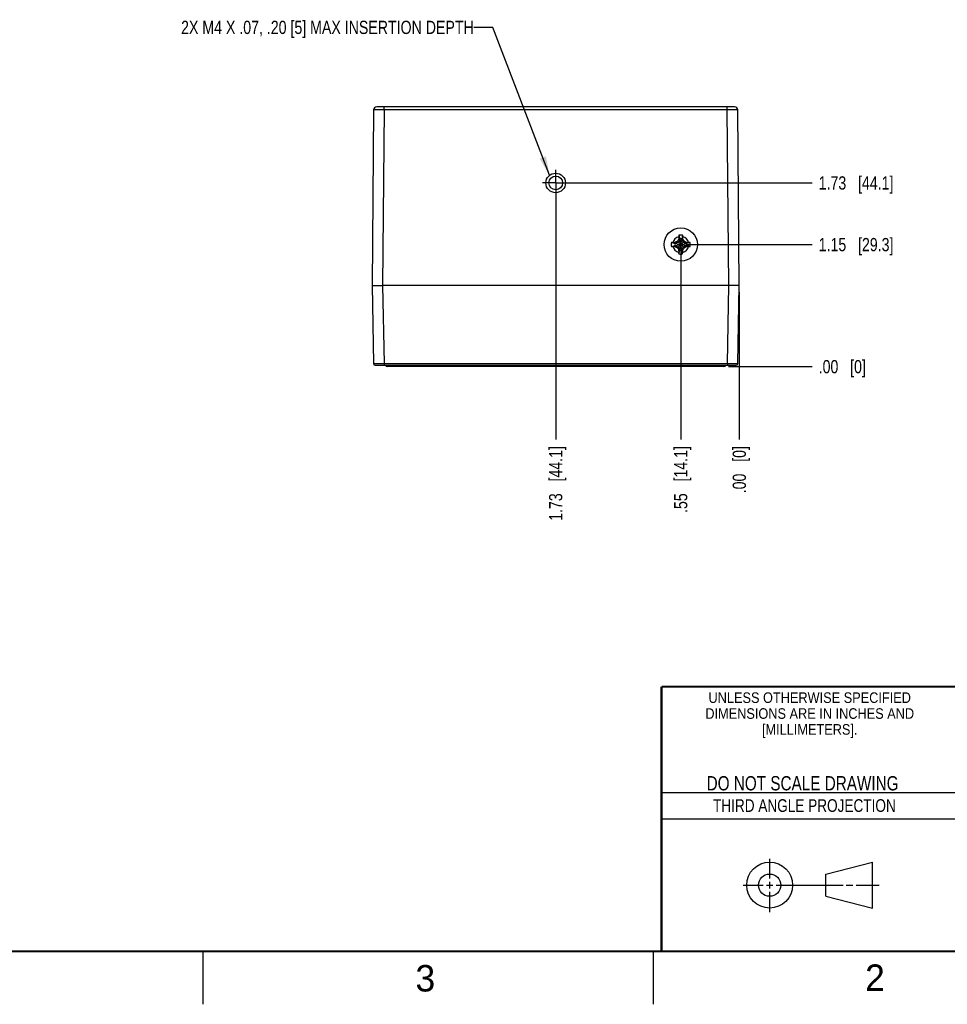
# Model space of a CAD drawing. Header units: inches. Extents: x 0 to 34, y 0 to 22.
# Tile 50 of 116: x 19.5 to 28.3, y 0 to 9.3. Entities that reach past the tile are written whole.
import ezdxf

# ---------------------------------------------------------------- set-up
doc = ezdxf.new("R2010")
doc.units = ezdxf.units.IN
doc.header["$LTSCALE"] = 1.87
doc.header["$MEASUREMENT"] = 0
doc.linetypes.add('CENTER', pattern=[0.6, 0.375, -0.075, 0.075, -0.075])
doc.layers.get('0').update_dxf_attribs({"linetype": 'CONTINUOUS'})
for name, color, linetype in [('02___PRT_ALL_AXES', 7, 'CONTINUOUS'), ('DETAIL', 7, 'CONTINUOUS'), ('DIMENSIONS', 7, 'CONTINUOUS')]:
    doc.layers.add(name, color=color, linetype=linetype)
doc.styles.get("Standard").update_dxf_attribs({"font": 'txt', "width": 0.8})
doc.styles.add('TEXTSTYLE_2', font='txt')
doc.styles.add('TEXTSTYLE_3', font='txt', dxfattribs={"width": 0.9})
doc.dimstyles.new('DIMSTYLE_1', dxfattribs={"dimtxt": 0.125, "dimasz": 0.18, "dimexe": 0.125, "dimexo": 0.0625, "dimgap": 0.09, "dimtad": 0, "dimtih": 1, "dimtoh": 1, "dimzin": 4, "dimdsep": 46, "dimtxsty": 'STANDARD', "dimblk": '_FILLED', "dimblk1": '_FILLED', "dimblk2": '_FILLED', "dimcen": 0.09, "dimadec": 0, "dimazin": 0, "dimtp": 0.01, "dimtm": 0.01, "dimtfac": 1, "dimtofl": 0, "dimtmove": 0, "dimatfit": 3, "dimldrblk": '_FILLED', "dimfxl": 1, "dimtolj": 1, "dimtzin": 4, "dimarcsym": 0})
doc.dimstyles.get("Standard").update_dxf_attribs({"dimtxt": 0.125, "dimasz": 0.18, "dimexe": 0.125, "dimexo": 0.0625, "dimgap": 0.09, "dimtad": 0, "dimtih": 1, "dimtoh": 1, "dimdec": 3, "dimzin": 4, "dimdsep": 46, "dimtxsty": 'STANDARD', "dimblk": '_FILLED', "dimblk1": '_FILLED', "dimblk2": '_FILLED', "dimcen": 0.09, "dimadec": 0, "dimazin": 0, "dimtol": 1, "dimtp": 0.01, "dimtm": 0.01, "dimtfac": 1, "dimtdec": 3, "dimtofl": 0, "dimtmove": 0, "dimatfit": 3, "dimldrblk": '_FILLED', "dimfxl": 1, "dimtolj": 1, "dimtzin": 4, "dimarcsym": 0})

# ---------------------------------------------------------------- blocks, each defined once
blk = doc.blocks.new('*D19')
at = {"layer": 'DIMENSIONS', "color": 2, "linetype": 'CONTINUOUS'}
blk.add_line((25.7611, 7.1118), (25.7611, 5.3342), dxfattribs=at)
at = {"layer": 'DIMENSIONS', "color": 2, "linetype": 'CONTINUOUS', "insert": (25.6986, 5.2717), "char_height": 0.125, "width": 1.025, "attachment_point": 3, "rotation": 90, "line_spacing_factor": 0.9}
blk.add_mtext('.55{\\Ftxt.shx;\\W1.000000;\\H0.125000; }[14.1]', dxfattribs=at)
blk = doc.blocks.new('_FILLED')
at = {"color": 0, "linetype": 'BYBLOCK'}
blk.add_solid([(0, 0), (-1, 0.174), (-1, -0.174)], dxfattribs=at)
blk = doc.blocks.new('*D20')
at = {"layer": 'DIMENSIONS', "color": 2, "linetype": 'CONTINUOUS'}
blk.add_line((26.3145, 6.7241), (26.3145, 5.3342), dxfattribs=at)
at = {"layer": 'DIMENSIONS', "color": 2, "linetype": 'CONTINUOUS', "insert": (26.252, 5.2717), "char_height": 0.125, "width": 0.725, "attachment_point": 3, "rotation": 90, "line_spacing_factor": 0.9}
blk.add_mtext('.00{\\Ftxt.shx;\\W1.000000;\\H0.125000; }[0]', dxfattribs=at)
blk = doc.blocks.new('*D21')
at = {"layer": 'DIMENSIONS', "color": 2, "linetype": 'CONTINUOUS'}
blk.add_line((24.58, 7.6941), (24.58, 5.3342), dxfattribs=at)
at = {"layer": 'DIMENSIONS', "color": 2, "linetype": 'CONTINUOUS', "insert": (24.5175, 5.2717), "char_height": 0.125, "width": 1.125, "attachment_point": 3, "rotation": 90, "line_spacing_factor": 0.9}
blk.add_mtext('1.73{\\Ftxt.shx;\\W1.000000;\\H0.125000; }[44.1]', dxfattribs=at)
blk = doc.blocks.new('*D22')
at = {"layer": 'DIMENSIONS', "color": 2, "linetype": 'CONTINUOUS'}
blk.add_line((25.8236, 7.1743), (27.002, 7.1743), dxfattribs=at)
at = {"layer": 'DIMENSIONS', "color": 2, "linetype": 'CONTINUOUS', "insert": (27.0645, 7.2368), "char_height": 0.125, "width": 1.125, "attachment_point": 1, "line_spacing_factor": 0.9}
blk.add_mtext('1.15{\\Ftxt.shx;\\W1.000000;\\H0.125000; }[29.3]', dxfattribs=at)
blk = doc.blocks.new('*D23')
at = {"layer": 'DIMENSIONS', "color": 2, "linetype": 'CONTINUOUS'}
blk.add_line((26.2114, 6.0217), (27.002, 6.0217), dxfattribs=at)
at = {"layer": 'DIMENSIONS', "color": 2, "linetype": 'CONTINUOUS', "insert": (27.0645, 6.0842), "char_height": 0.125, "width": 0.725, "attachment_point": 1, "line_spacing_factor": 0.9}
blk.add_mtext('.00{\\Ftxt.shx;\\W1.000000;\\H0.125000; }[0]', dxfattribs=at)
blk = doc.blocks.new('*D24')
at = {"layer": 'DIMENSIONS', "color": 2, "linetype": 'CONTINUOUS'}
blk.add_line((24.6425, 7.7566), (27.002, 7.7566), dxfattribs=at)
at = {"layer": 'DIMENSIONS', "color": 2, "linetype": 'CONTINUOUS', "insert": (27.0645, 7.8191), "char_height": 0.125, "width": 1.125, "attachment_point": 1, "line_spacing_factor": 0.9}
blk.add_mtext('1.73{\\Ftxt.shx;\\W1.000000;\\H0.125000; }[44.1]', dxfattribs=at)

msp = doc.modelspace()

# ---------------------------------------------------------------- linework, layer by layer
at = {"color": 7, "linetype": 'CONTINUOUS'}
for p, q in [((26.27, 8.4756), (22.8899, 8.4756)), ((22.9599, 8.4461), (22.9599, 8.4756)), ((26.2, 8.4461), (26.2, 8.4756)), ((22.8599, 8.4459), (22.8455, 6.7866)), ((22.9599, 8.4461), (22.9455, 6.7866)), ((26.2, 8.4461), (22.9599, 8.4461)), ((26.2145, 6.7866), (26.2, 8.4461)), ((26.3145, 6.7866), (26.3, 8.4459)), ((25.7428, 7.2622), (25.7519, 7.2275)), ((25.7793, 7.2622), (25.7702, 7.2275)), ((25.6732, 7.1926), (25.7079, 7.1834)), ((25.6732, 7.156), (25.7079, 7.1651)), ((25.7079, 7.1651), (25.8143, 7.1834)), ((25.7115, 7.1834), (25.7079, 7.1834)), ((25.7079, 7.1834), (25.8143, 7.1651)), ((25.7079, 7.1651), (25.7115, 7.1651)), ((25.7094, 7.1937), (25.7115, 7.1834)), ((25.7094, 7.1549), (25.7115, 7.1651)), ((25.7371, 7.1982), (25.7115, 7.1834)), ((25.7115, 7.1651), (25.8106, 7.1834)), ((25.7115, 7.1834), (25.8106, 7.1651)), ((25.7115, 7.1651), (25.7371, 7.1504)), ((25.7297, 7.2057), (25.7925, 7.1429)), ((25.7297, 7.1429), (25.7925, 7.2057)), ((25.7519, 7.2238), (25.7371, 7.1982)), ((25.7416, 7.226), (25.7519, 7.2238)), ((25.7702, 7.1211), (25.7519, 7.2275)), ((25.7519, 7.2275), (25.7519, 7.2238)), ((25.7519, 7.1211), (25.7702, 7.2275)), ((25.7702, 7.1248), (25.7519, 7.2238)), ((25.7519, 7.1248), (25.7702, 7.2238)), ((25.7702, 7.2238), (25.7702, 7.2275)), ((25.7702, 7.2238), (25.7805, 7.226)), ((25.785, 7.1982), (25.7702, 7.2238)), ((25.8106, 7.1834), (25.785, 7.1982)), ((25.785, 7.1504), (25.8106, 7.1651)), ((25.8128, 7.1937), (25.8106, 7.1834)), ((25.8143, 7.1834), (25.8106, 7.1834)), ((25.8106, 7.1651), (25.8143, 7.1651)), ((25.8106, 7.1651), (25.8128, 7.1549)), ((25.849, 7.1926), (25.8143, 7.1834)), ((25.849, 7.156), (25.8143, 7.1651)), ((25.7371, 7.1504), (25.7519, 7.1248)), ((25.7519, 7.1248), (25.7416, 7.1226)), ((25.7428, 7.0864), (25.7519, 7.1211)), ((25.7519, 7.1248), (25.7519, 7.1211)), ((25.7702, 7.1248), (25.785, 7.1504)), ((25.7805, 7.1226), (25.7702, 7.1248)), ((25.7702, 7.1211), (25.7702, 7.1248)), ((25.7793, 7.0864), (25.7702, 7.1211)), ((22.8455, 6.7866), (22.8583, 6.0505)), ((22.9454, 6.7866), (22.9583, 6.0505)), ((26.2145, 6.7866), (22.9454, 6.7866)), ((26.2016, 6.0505), (26.2145, 6.7866)), ((26.3016, 6.0505), (26.3145, 6.7866)), ((22.9583, 6.0505), (22.9583, 6.0358)), ((22.9583, 6.0505), (26.2016, 6.0505)), ((26.2016, 6.0505), (26.2016, 6.0358)), ((22.8733, 6.0358), (26.2866, 6.0358)), ((26.1686, 6.0217), (22.9913, 6.0217)), ((23.0109, 6.0217), (23.0109, 6.0358)), ((26.1489, 6.0217), (26.1489, 6.0358)), ((27.1331, 1.23), (27.5726, 1.3428)), ((27.5726, 0.9086), (27.5726, 1.3428)), ((27.1331, 1.02), (27.1331, 1.23)), ((27.1331, 1.02), (27.5726, 0.9086))]:
    msp.add_line(p, q, dxfattribs=at)
at = {"color": 2, "linetype": 'CONTINUOUS'}
for p, q in [((25.58, 2), (28.38, 2)), ((25.58, 1.75), (28.38, 1.75)), ((26.6016, 1.1882), (26.6016, 1.375)), ((26.3514, 1.1257), (26.5391, 1.1257)), ((26.5703, 1.1257), (26.6328, 1.1257)), ((26.6016, 1.0944), (26.6016, 1.1569)), ((26.6641, 1.1257), (27.2943, 1.1257)), ((27.3256, 1.1257), (27.3881, 1.1257)), ((27.4193, 1.1257), (27.6351, 1.1257)), ((26.6016, 0.8704), (26.6016, 1.0632)), ((21.25, 0), (21.25, 0.5)), ((25.5, 0.5), (25.5, 0))]:
    msp.add_line(p, q, dxfattribs=at)
at = {"color": 7, "linetype": 'CONTINUOUS', "const_width": 0.02}
for points in [[(25.58, 3), (33.5, 3)], [(25.58, 3), (25.58, 0.5)], [(0.5, 0.5), (33.5, 0.5)]]:
    msp.add_lwpolyline(points, dxfattribs=at)
at = {"color": 7, "linetype": 'CONTINUOUS'}
for centre, radius in [((24.58, 7.7566), 0.0925), ((24.58, 7.7566), 0.065), ((25.7611, 7.1743), 0.1575), ((26.6016, 1.1257), 0.2171), ((26.601, 1.125), 0.105)]:
    msp.add_circle(centre, radius, dxfattribs=at)
for centre, radius, start, end in [((22.8899, 8.4456), 0.03, 90, 179.5), ((26.27, 8.4456), 0.03, 0.5, 90), ((26.6728, 7.2182), 0.931, 177.29504, 178.15421), ((25.7611, 7.1743), 0.0898, 78.26459, 101.73541), ((24.8726, 7.2192), 0.9078, 1.83478, 2.71597), ((25.7611, 7.1743), 0.0898, 168.26459, 191.73541), ((25.7162, 6.2858), 0.9078, 91.83478, 92.71597), ((25.7611, 7.1743), 0.0763, 104.27446, 165.72554), ((25.757, 5.0287), 2.1656, 91.26037, 91.84911), ((25.7611, 7.1743), 0.054, 170.23635, 189.76365), ((26.9486, 5.1169), 2.4185, 120.26678, 120.82524), ((27.8272, 5.9815), 2.4287, 149.17593, 149.73205), ((27.9312, 7.1777), 2.1901, 178.15418, 178.73634), ((25.7611, 7.1743), 0.054, 80.23635, 99.76365), ((23.6154, 7.1784), 2.1656, 1.26037, 1.84911), ((25.7611, 7.1743), 0.0763, 14.27446, 75.72554), ((23.7037, 5.9867), 2.4185, 30.26678, 30.82524), ((24.5683, 5.1081), 2.4287, 59.17593, 59.73205), ((25.7645, 5.0042), 2.1901, 88.15418, 88.73634), ((25.7611, 7.1743), 0.054, 350.23635, 9.76365), ((25.805, 6.2626), 0.931, 87.29504, 88.15421), ((25.7611, 7.1743), 0.0898, 348.26459, 11.73541), ((25.7171, 8.086), 0.931, 267.29504, 268.15421), ((25.7611, 7.1743), 0.0763, 194.27446, 255.72554), ((25.7577, 9.3444), 2.1901, 268.15418, 268.73634), ((26.9538, 9.2405), 2.4287, 239.17593, 239.73205), ((27.8185, 8.3619), 2.4185, 210.26678, 210.82524), ((27.9067, 7.1702), 2.1656, 181.26037, 181.84911), ((26.6495, 7.1294), 0.9078, 181.83478, 182.71597), ((25.7611, 7.1743), 0.0898, 258.26459, 281.73541), ((25.7611, 7.1743), 0.054, 260.23635, 279.76365), ((24.8493, 7.1303), 0.931, 357.29504, 358.15421), ((25.7611, 7.1743), 0.0763, 284.27446, 345.72554), ((23.591, 7.1709), 2.1901, 358.15418, 358.73634), ((23.6949, 8.3671), 2.4287, 329.17593, 329.73205), ((24.5735, 9.2317), 2.4185, 300.26678, 300.82524), ((25.7651, 9.3199), 2.1656, 271.26037, 271.84911), ((25.8059, 8.0628), 0.9078, 271.83478, 272.71597), ((22.8733, 6.0508), 0.015, 181, 270), ((26.2866, 6.0508), 0.015, 270, 359), ((22.9913, 6.0413), 0.0197, 196.38589, 269.99999), ((26.1686, 6.0413), 0.0197, 270, 343.61411)]:
    msp.add_arc(centre, radius, start, end, dxfattribs=at)
for points, knots in [([(22.9599, 8.4461), (22.9567, 8.4462), (22.9502, 8.4462), (22.9405, 8.4462), (22.931, 8.4462), (22.9218, 8.4462), (22.9129, 8.4462), (22.9046, 8.4462), (22.8979, 8.4462), (22.8928, 8.4462), (22.8893, 8.4462), (22.8859, 8.4462), (22.8827, 8.4462), (22.8797, 8.4461), (22.8769, 8.4461), (22.8742, 8.4461), (22.8718, 8.4461), (22.8696, 8.4461), (22.8676, 8.4461), (22.8661, 8.4461), (22.865, 8.446), (22.8643, 8.446), (22.8636, 8.446), (22.863, 8.446), (22.8624, 8.446), (22.8619, 8.446), (22.8614, 8.446), (22.8611, 8.446), (22.8609, 8.446), (22.8607, 8.4459), (22.8606, 8.4459), (22.8604, 8.4459), (22.8603, 8.4459), (22.8602, 8.4459), (22.8601, 8.4459), (22.8601, 8.4459), (22.86, 8.4459), (22.86, 8.4459), (22.86, 8.4459), (22.86, 8.4459), (22.86, 8.4459), (22.8599, 8.4459), (22.8599, 8.4459), (22.8599, 8.4459), (22.8599, 8.4459)], [0, 0, 0, 0, 0.098011, 0.195078, 0.290266, 0.382659, 0.471366, 0.555533, 0.634349, 0.671512, 0.707056, 0.740898, 0.772954, 0.803148, 0.831408, 0.857665, 0.881855, 0.903922, 0.923811, 0.941475, 0.949459, 0.956872, 0.963708, 0.969963, 0.975635, 0.980719, 0.985213, 0.989114, 0.990841, 0.99242, 0.993848, 0.995128, 0.996258, 0.997238, 0.998068, 0.998749, 0.99928, 0.999489, 0.999662, 0.999798, 0.999897, 0.999934, 0.999963, 1, 1, 1, 1]), ([(26.3, 8.4459), (26.3, 8.4459), (26.3, 8.4459), (26.3, 8.4459), (26.3, 8.4459), (26.3, 8.4459), (26.3, 8.4459), (26.2999, 8.4459), (26.2999, 8.4459), (26.2999, 8.4459), (26.2998, 8.4459), (26.2997, 8.4459), (26.2996, 8.4459), (26.2995, 8.4459), (26.2994, 8.4459), (26.2992, 8.4459), (26.2991, 8.446), (26.2988, 8.446), (26.2985, 8.446), (26.298, 8.446), (26.2975, 8.446), (26.297, 8.446), (26.2963, 8.446), (26.2957, 8.446), (26.2949, 8.446), (26.2938, 8.4461), (26.2923, 8.4461), (26.2903, 8.4461), (26.2881, 8.4461), (26.2857, 8.4461), (26.2831, 8.4461), (26.2802, 8.4461), (26.2772, 8.4462), (26.274, 8.4462), (26.2706, 8.4462), (26.2671, 8.4462), (26.262, 8.4462), (26.2554, 8.4462), (26.247, 8.4462), (26.2381, 8.4462), (26.2289, 8.4462), (26.2194, 8.4462), (26.2098, 8.4462), (26.2033, 8.4462), (26.2, 8.4461)], [0, 0, 0, 0, 0.000037, 0.000066, 0.000103, 0.000202, 0.000338, 0.00051, 0.00072, 0.001251, 0.001931, 0.002762, 0.003742, 0.004871, 0.006151, 0.00758, 0.009158, 0.010885, 0.014786, 0.019279, 0.024363, 0.030035, 0.036291, 0.043127, 0.050539, 0.058523, 0.076187, 0.096076, 0.118142, 0.142333, 0.168589, 0.196849, 0.227043, 0.2591, 0.292941, 0.328486, 0.365648, 0.444465, 0.528632, 0.617339, 0.709732, 0.804921, 0.901988, 1, 1, 1, 1]), ([(22.8455, 6.7866), (22.8455, 6.7866), (22.8455, 6.7866), (22.8455, 6.7866), (22.8455, 6.7866), (22.8456, 6.7866), (22.8457, 6.7866), (22.8457, 6.7866), (22.8458, 6.7866), (22.846, 6.7866), (22.8462, 6.7866), (22.8466, 6.7866), (22.847, 6.7865), (22.8474, 6.7865), (22.8479, 6.7865), (22.8485, 6.7865), (22.8491, 6.7865), (22.8498, 6.7865), (22.8505, 6.7865), (22.8516, 6.7865), (22.8531, 6.7865), (22.8551, 6.7865), (22.8573, 6.7865), (22.8598, 6.7865), (22.8624, 6.7865), (22.8652, 6.7865), (22.8693, 6.7865), (22.875, 6.7865), (22.8822, 6.7865), (22.8901, 6.7865), (22.8985, 6.7865), (22.9073, 6.7866), (22.9149, 6.7866), (22.9212, 6.7866), (22.926, 6.7866), (22.93, 6.7866), (22.9332, 6.7866), (22.9357, 6.7866), (22.9381, 6.7866), (22.9401, 6.7866), (22.9418, 6.7866), (22.9434, 6.7866), (22.9446, 6.7866), (22.9455, 6.7866)], [0, 0, 0, 0, 0.000082, 0.00032, 0.000705, 0.001237, 0.001916, 0.002744, 0.003722, 0.00485, 0.007556, 0.010858, 0.014755, 0.019246, 0.024327, 0.029996, 0.036249, 0.043083, 0.050493, 0.058474, 0.076134, 0.09602, 0.118084, 0.142272, 0.168527, 0.196786, 0.22698, 0.29288, 0.365591, 0.444414, 0.528588, 0.617304, 0.709706, 0.757012, 0.804903, 0.853265, 0.877585, 0.90198, 0.926433, 0.950931, 0.963192, 0.975458, 1, 1, 1, 1]), ([(26.3145, 6.7866), (26.3145, 6.7866), (26.3144, 6.7866), (26.3144, 6.7866), (26.3144, 6.7866), (26.3143, 6.7866), (26.3143, 6.7866), (26.3142, 6.7866), (26.3141, 6.7866), (26.3139, 6.7866), (26.3137, 6.7866), (26.3134, 6.7866), (26.313, 6.7865), (26.3125, 6.7865), (26.312, 6.7865), (26.3114, 6.7865), (26.3108, 6.7865), (26.3101, 6.7865), (26.3094, 6.7865), (26.3083, 6.7865), (26.3068, 6.7865), (26.3048, 6.7865), (26.3026, 6.7865), (26.3002, 6.7865), (26.2975, 6.7865), (26.2947, 6.7865), (26.2906, 6.7865), (26.2849, 6.7865), (26.2777, 6.7865), (26.2698, 6.7865), (26.2615, 6.7865), (26.2526, 6.7866), (26.245, 6.7866), (26.2388, 6.7866), (26.234, 6.7866), (26.2299, 6.7866), (26.2267, 6.7866), (26.2243, 6.7866), (26.2218, 6.7866), (26.2198, 6.7866), (26.2182, 6.7866), (26.2165, 6.7866), (26.2153, 6.7866), (26.2145, 6.7866)], [0, 0, 0, 0, 0.000083, 0.000323, 0.000711, 0.001244, 0.001925, 0.002755, 0.003735, 0.004864, 0.007573, 0.010878, 0.014778, 0.019272, 0.024356, 0.030027, 0.036282, 0.043118, 0.05053, 0.058514, 0.076177, 0.096066, 0.118132, 0.142322, 0.168579, 0.196838, 0.227033, 0.292931, 0.36564, 0.444458, 0.528627, 0.617336, 0.70973, 0.757032, 0.80492, 0.853277, 0.877596, 0.901988, 0.926439, 0.950935, 0.963195, 0.97546, 1, 1, 1, 1]), ([(22.8583, 6.0505), (22.8583, 6.0505), (22.8583, 6.0505), (22.8583, 6.0505), (22.8583, 6.0505), (22.8583, 6.0505), (22.8583, 6.0505), (22.8584, 6.0505), (22.8584, 6.0505), (22.8584, 6.0505), (22.8584, 6.0505), (22.8585, 6.0505), (22.8586, 6.0505), (22.8587, 6.0505), (22.8588, 6.0505), (22.8589, 6.0505), (22.8591, 6.0505), (22.8592, 6.0505), (22.8595, 6.0505), (22.8598, 6.0505), (22.8603, 6.0505), (22.8608, 6.0505), (22.8613, 6.0505), (22.862, 6.0505), (22.8626, 6.0505), (22.8634, 6.0505), (22.8642, 6.0505), (22.865, 6.0505), (22.8663, 6.0504), (22.868, 6.0504), (22.8702, 6.0504), (22.8726, 6.0504), (22.8752, 6.0504), (22.8781, 6.0504), (22.8811, 6.0504), (22.8843, 6.0504), (22.8877, 6.0504), (22.8912, 6.0504), (22.8963, 6.0504), (22.9029, 6.0504), (22.9113, 6.0504), (22.9202, 6.0504), (22.9294, 6.0505), (22.9389, 6.0505), (22.9485, 6.0505), (22.955, 6.0505), (22.9583, 6.0505)], [0, 0, 0, 0, 0.000009, 0.000026, 0.000085, 0.00018, 0.000313, 0.000483, 0.000691, 0.000936, 0.001219, 0.001898, 0.002726, 0.003705, 0.004833, 0.006111, 0.007539, 0.009116, 0.010843, 0.014742, 0.019235, 0.024318, 0.029989, 0.036244, 0.043079, 0.050491, 0.058475, 0.067026, 0.076139, 0.096028, 0.118095, 0.142286, 0.168544, 0.196806, 0.227002, 0.25906, 0.292904, 0.328451, 0.365616, 0.444438, 0.528611, 0.617323, 0.709721, 0.804914, 0.901985, 1, 1, 1, 1]), ([(26.2016, 6.0505), (26.2049, 6.0505), (26.2114, 6.0505), (26.2211, 6.0505), (26.2306, 6.0505), (26.2398, 6.0504), (26.2486, 6.0504), (26.257, 6.0504), (26.2637, 6.0504), (26.2687, 6.0504), (26.2723, 6.0504), (26.2757, 6.0504), (26.2789, 6.0504), (26.2819, 6.0504), (26.2847, 6.0504), (26.2873, 6.0504), (26.2897, 6.0504), (26.2919, 6.0504), (26.2936, 6.0504), (26.2949, 6.0505), (26.2957, 6.0505), (26.2965, 6.0505), (26.2973, 6.0505), (26.298, 6.0505), (26.2986, 6.0505), (26.2992, 6.0505), (26.2997, 6.0505), (26.3001, 6.0505), (26.3005, 6.0505), (26.3007, 6.0505), (26.3009, 6.0505), (26.301, 6.0505), (26.3011, 6.0505), (26.3012, 6.0505), (26.3013, 6.0505), (26.3014, 6.0505), (26.3015, 6.0505), (26.3015, 6.0505), (26.3015, 6.0505), (26.3016, 6.0505), (26.3016, 6.0505), (26.3016, 6.0505), (26.3016, 6.0505), (26.3016, 6.0505), (26.3016, 6.0505), (26.3016, 6.0505), (26.3016, 6.0505)], [0, 0, 0, 0, 0.098015, 0.195086, 0.290279, 0.382677, 0.471389, 0.555562, 0.634384, 0.671549, 0.707096, 0.74094, 0.772998, 0.803194, 0.831456, 0.857714, 0.881905, 0.903972, 0.923861, 0.932974, 0.941525, 0.949509, 0.956921, 0.963756, 0.970011, 0.975682, 0.980765, 0.985258, 0.989157, 0.990884, 0.992461, 0.993889, 0.995167, 0.996295, 0.997274, 0.998102, 0.998781, 0.999064, 0.999309, 0.999517, 0.999687, 0.99982, 0.999915, 0.999974, 0.999991, 1, 1, 1, 1])]:
    msp.add_open_spline(points, degree=3, knots=knots, dxfattribs=at)
at = {"layer": '02___PRT_ALL_AXES', "color": 7, "linetype": 'CENTER'}
for q in [(24.58, 7.8817), (24.4549, 7.7566), (24.58, 7.6315), (24.7051, 7.7566)]:
    msp.add_line((24.58, 7.7566), q, dxfattribs=at)

# ---------------------------------------------------------------- texts
at = {"color": 2, "linetype": 'CONTINUOUS', "line_spacing_factor": 0.9}
for s, insert, char_height, width, attachment_point, style in [('UNLESS OTHERWISE SPECIFIED', (26.9799, 2.9459), 0.1, 2.34, 2, 'TEXTSTYLE_3'), ('DIMENSIONS ARE IN INCHES AND', (26.9799, 2.7959), 0.1, 2.52, 2, 'TEXTSTYLE_3'), ('[MILLIMETERS].', (26.9799, 2.6459), 0.1, 1.26, 2, 'TEXTSTYLE_3'), ('3', (23.2555, 0.371), 0.25, 0.25, 1, 'TEXTSTYLE_2'), ('2', (27.5035, 0.3763), 0.25, 0.25, 1, 'TEXTSTYLE_2')]:
    msp.add_mtext(s, dxfattribs=dict(at, insert=insert, char_height=char_height, width=width, attachment_point=attachment_point, style=style))
at = {"color": 7, "linetype": 'CONTINUOUS', "insert": (26.9127, 2.1549), "char_height": 0.135, "width": 2.16, "attachment_point": 2, "line_spacing_factor": 0.9}
msp.add_mtext('DO NOT SCALE DRAWING', dxfattribs=at)
at = {"color": 2, "linetype": 'CONTINUOUS', "insert": (26.9296, 1.9368), "char_height": 0.12, "width": 2.112, "attachment_point": 2, "line_spacing_factor": 0.9}
msp.add_mtext('THIRD ANGLE PROJECTION', dxfattribs=at)
at = {"layer": 'DETAIL', "color": 2, "linetype": 'CONTINUOUS', "insert": (23.8057, 9.2881), "char_height": 0.125, "width": 4, "attachment_point": 3, "line_spacing_factor": 0.9}
msp.add_mtext('2X M4 X .07, .20 [5] MAX INSERTION DEPTH', dxfattribs=at)

# ---------------------------------------------------------------- dimensions: what is measured, and where the dimension line sits
at = {"layer": 'DIMENSIONS', "color": 2, "linetype": 'CONTINUOUS'}
for feature_location, offset, dtype, origin, picture, middle in [((24.6425, 7.7566), (2.3595, 0), 0, (24.58, 6.0217), '*D24', (27.627, 7.7566)), ((24.58, 7.6941), (0, -2.3599), 1, (26.3145, 7.7566), '*D21', (24.58, 4.7092)), ((25.8236, 7.1743), (1.1784, 0), 0, (26.1489, 6.0217), '*D22', (27.627, 7.1743)), ((25.7611, 7.1118), (0, -1.7776), 1, (26.3145, 6.7866), '*D19', (25.7611, 4.7592)), ((26.3144617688, 6.7241254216), (0, -1.3899685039), 1, (26.3144617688, 6.7866254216), '*D20', (26.3144617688, 4.9091569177)), ((26.2114295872, 6.0216569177), (0.7905321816, 0), 0, (26.1489295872, 6.0216569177), '*D23', (27.4269617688, 6.0216569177))]:
    dim = msp.add_ordinate_dim(feature_location=feature_location, offset=offset, dtype=dtype, origin=origin, dimstyle='DIMSTYLE_1', override={"dimtad": 1, "dimtih": 0, "dimtoh": 0}, dxfattribs=at)
    dim.commit()
    dim.dimension.update_dxf_attribs({"geometry": picture, "text_midpoint": middle})

# ---------------------------------------------------------------- leaders
at = {"layer": 'DETAIL', "color": 2, "linetype": 'CONTINUOUS'}
msp.add_leader([(24.5227, 7.8292), (23.9857, 9.2256), (23.8057, 9.2256)], dimstyle='STANDARD', override={"dimtad": 0}, dxfattribs=at)

doc.saveas('drawing.dxf')
